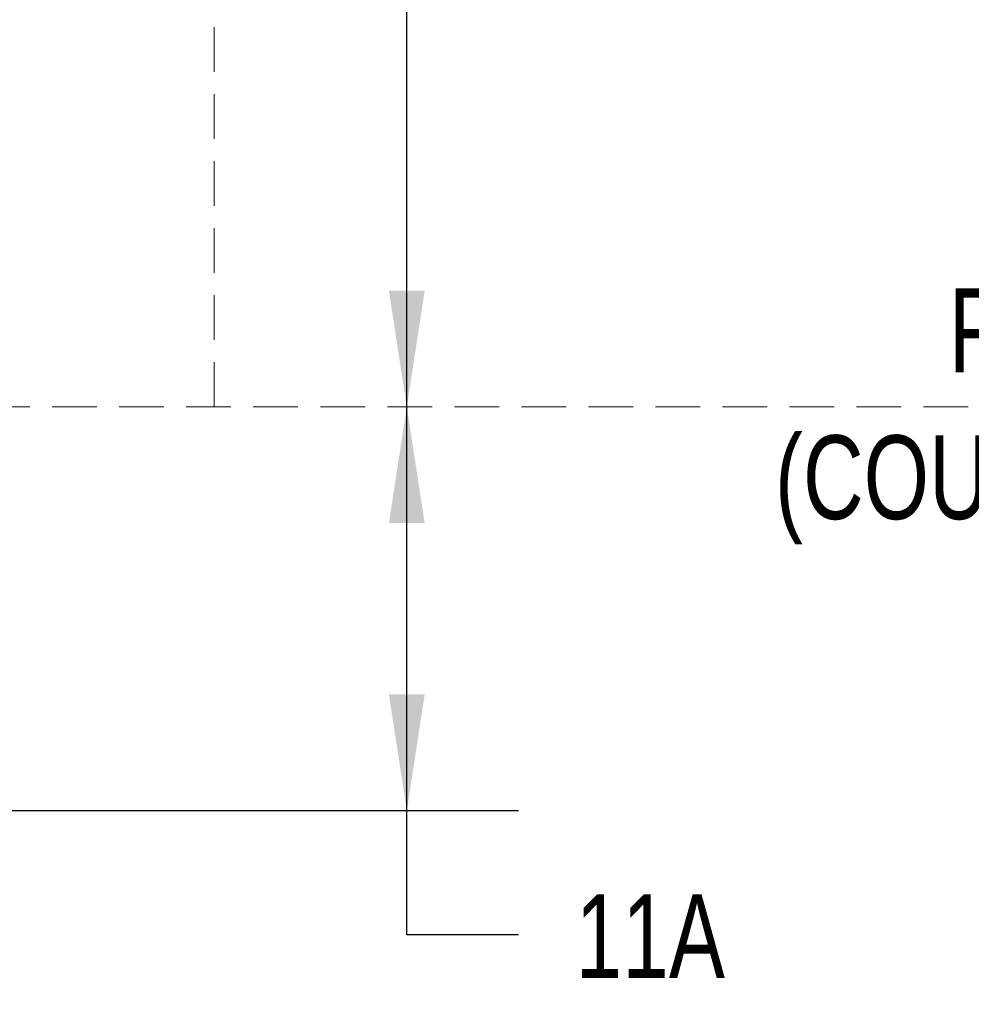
# Model space of a CAD drawing. Header units: inches. Extents: x 42 to 206, y 24 to 147.
# Tile 28 of 47: x 107 to 125, y 93 to 111. Entities that reach past the tile are written whole.
import ezdxf

# ---------------------------------------------------------------- set-up
doc = ezdxf.new("R2010")
doc.units = ezdxf.units.IN
doc.header["$LTSCALE"] = 16
doc.header["$MEASUREMENT"] = 0
doc.linetypes.add('HIDDEN', pattern=[0.075, 0.05, -0.025])
doc.layers.add('FORMAT', color=7, linetype='Continuous')
doc.styles.add('SLDTEXTSTYLE0', font='TXT', dxfattribs={"width": 0.75})
doc.dimstyles.new('SLDDIMSTYLE0', dxfattribs={"dimtxt": 1.5, "dimasz": 2.08, "dimexe": 0, "dimexo": 0.0625, "dimgap": 0.375, "dimtad": 0, "dimtih": 1, "dimtoh": 1, "dimdec": 0, "dimrnd": 1e-09, "dimzin": 12, "dimdsep": 46, "dimlunit": 5, "dimtxsty": 'SLDTEXTSTYLE0', "dimsah": 1, "dimcen": 0.09, "dimadec": 0, "dimazin": 3, "dimtfac": 1, "dimtdec": 0, "dimtofl": 0, "dimtmove": 0, "dimatfit": 3, "dimfxl": 1, "dimfrac": 2, "dimtolj": 1, "dimtzin": 12, "dimarcsym": 0})

# ---------------------------------------------------------------- blocks, each defined once
blk = doc.blocks.new('_D_6')
at = {"layer": 'FORMAT'}
for p, q in [((114.402, 96.726), (114.402, 103.956)), ((101.603, 96.726), (116.402, 96.726)), ((114.402, 94.504), (114.402, 96.726)), ((116.402, 94.504), (114.402, 94.504))]:
    blk.add_line(p, q, dxfattribs=at)
for points in [[(114.402, 103.956), (114.082, 101.876), (114.722, 101.876)], [(114.402, 96.726), (114.722, 98.806), (114.082, 98.806)]]:
    blk.add_solid(points, dxfattribs=at)
at = {"layer": 'FORMAT', "insert": (117.421, 95.226), "char_height": 1.5, "attachment_point": 1, "style": 'SLDTEXTSTYLE0'}
blk.add_mtext('11A', dxfattribs=at)
blk = doc.blocks.new('_D_7')
at = {"layer": 'FORMAT'}
for p, q in [((101.002, 123.093), (116.402, 123.093)), ((114.402, 123.093), (114.402, 114.737)), ((114.402, 103.956), (114.402, 112.312))]:
    blk.add_line(p, q, dxfattribs=at)
for points in [[(114.402, 123.093), (114.082, 121.013), (114.722, 121.013)], [(114.402, 103.956), (114.722, 106.036), (114.082, 106.036)]]:
    blk.add_solid(points, dxfattribs=at)
at = {"layer": 'FORMAT', "insert": (113.102, 114.246), "char_height": 1.5, "attachment_point": 1, "style": 'SLDTEXTSTYLE0'}
blk.add_mtext('6A', dxfattribs=at)
blk = doc.blocks.new('SW_NOTE_0_4')
at = {"layer": 'FORMAT', "color": 0, "char_height": 1.5, "attachment_point": 2, "style": 'SLDTEXTSTYLE0'}
for s, insert in [('FRONT OF ENCLOSURE', (10.336, 1.934)), ('(COUNTER TOP NOT INCLUDED)', (10.315, -0.696))]:
    blk.add_mtext(s, dxfattribs=dict(at, insert=insert))

msp = doc.modelspace()

# ---------------------------------------------------------------- linework, layer by layer
at = {"layer": 'FORMAT', "linetype": 'HIDDEN', "lineweight": 18}
for p, q in [((110.952, 103.956), (110.952, 141.093)), ((150.854, 103.956), (46.763, 103.956))]:
    msp.add_line(p, q, dxfattribs=at)

# ---------------------------------------------------------------- block references
at = {"layer": 'FORMAT'}
msp.add_blockref('SW_NOTE_0_4', (122.505, 104.142), dxfattribs=at)

# ---------------------------------------------------------------- dimensions: what is measured, and where the dimension line sits
for p1, text, picture, middle in [((100.202, 123.093), '6A', '_D_7', (114.402, 113.524)), ((100.803, 96.726), '11A', '_D_6', (114.402, 94.504))]:
    dim = msp.add_linear_dim(base=(114.402, 103.956), p1=p1, p2=(150.854, 103.956), angle=90, text=text, dimstyle='SLDDIMSTYLE0', dxfattribs=at)
    dim.commit()
    dim.dimension.update_dxf_attribs({"geometry": picture, "text_midpoint": middle, "dimtype": 160})

doc.saveas('drawing.dxf')
